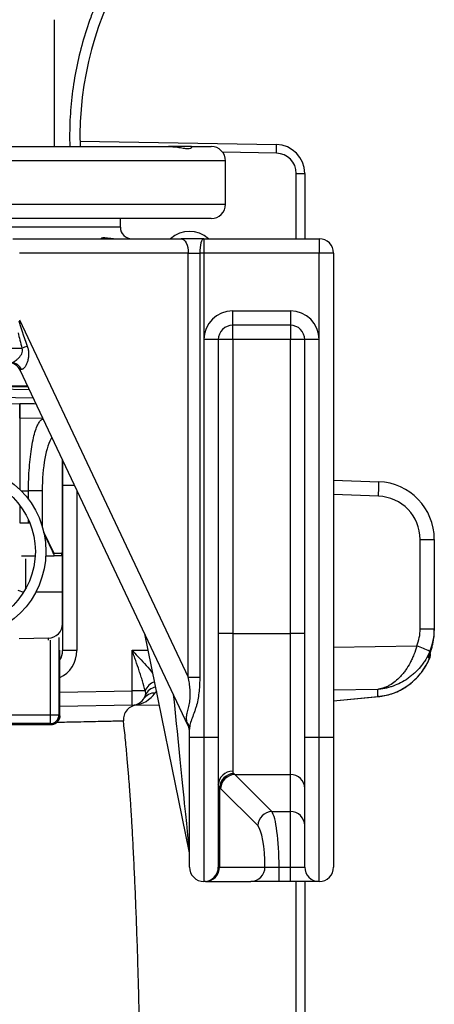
# Model space of a CAD drawing. Extents: x 94 to 802, y 35 to 1499.
# Tile 6 of 16: x 495 to 639, y 382 to 723. Entities that reach past the tile are written whole.
import ezdxf

# ---------------------------------------------------------------- set-up
doc = ezdxf.new("R2010")
doc.units = 0
doc.layers.get('0').update_dxf_attribs({"linetype": 'CONTINUOUS'})

msp = doc.modelspace()

# ---------------------------------------------------------------- linework, layer by layer
at = {"color": 7, "linetype": 'CONTINUOUS'}
for p, q in [((507.11, 723.15), (507.11, 679.15)), ((516.09, 681.01), (584.25, 679.82)), ((486.15, 679.15), (546.82, 679.15)), ((554.75, 679.15), (546.84, 679.15)), ((554.75, 679.15), (561.61, 679.15)), ((584.28, 676.82), (565.61, 677.15)), ((566.61, 674.15), (433.48, 674.15)), ((566.61, 659.15), (566.61, 674.15)), ((591.16, 647.15), (591.16, 669.82)), ((591.16, 669.82), (594.08, 669.82)), ((594.08, 669.82), (594.08, 647.15)), ((433.48, 659.15), (566.61, 659.15)), ((561.61, 654.15), (286.61, 654.15)), ((530.11, 651.15), (530.11, 654.15)), ((530.11, 651.15), (318.11, 651.15)), ((492.76, 647.15), (551.17, 647.15)), ((559.11, 647.15), (551.17, 647.15)), ((559.11, 647.15), (599.11, 647.15)), ((559.11, 647.15), (559.11, 642.15)), ((599.11, 647.15), (599.11, 642.15)), ((553.68, 642.15), (495.16, 642.15)), ((553.68, 495.09), (553.68, 642.15)), ((553.68, 642.15), (557.66, 642.15)), ((557.66, 642.15), (557.66, 495.09)), ((559.11, 642.15), (557.66, 642.15)), ((599.11, 642.15), (559.11, 642.15)), ((559.11, 642.15), (559.11, 612.15)), ((604.11, 642.15), (599.11, 642.15)), ((599.11, 612.15), (599.11, 642.15)), ((604.11, 642.15), (604.11, 474.15)), ((569.11, 622.15), (589.11, 622.15)), ((569.11, 617.15), (569.11, 622.15)), ((589.11, 622.15), (589.11, 617.15)), ((495.16, 618.96), (553.68, 495.09)), ((589.11, 617.15), (569.11, 617.15)), ((569.11, 612.15), (569.11, 617.15)), ((589.11, 617.15), (589.11, 612.15)), ((559.11, 612.15), (559.11, 474.15)), ((564.11, 612.15), (559.11, 612.15)), ((564.11, 612.15), (564.11, 474.15)), ((569.11, 612.15), (564.11, 612.15)), ((589.11, 612.15), (569.11, 612.15)), ((569.11, 612.15), (569.11, 510.2)), ((594.11, 612.15), (589.11, 612.15)), ((589.11, 510.2), (589.11, 612.15)), ((594.11, 474.15), (594.11, 612.15)), ((599.11, 612.15), (594.11, 612.15)), ((599.11, 474.15), (599.11, 612.15)), ((443.51, 609.15), (495.95, 609.15)), ((553.63, 478.16), (495.33, 601.57)), ((484.06, 596.11), (497.91, 596.11)), ((484.06, 595.1), (498.5, 594.85)), ((499.93, 591.83), (484.06, 592.1)), ((484.06, 590.11), (495.21, 589.91)), ((495.12, 589.91), (495.2, 589.91)), ((495.2, 589.91), (495.21, 589.91)), ((495.21, 589.91), (495.21, 589.9)), ((495.21, 589.9), (495.21, 589.91)), ((495.21, 589.9), (495.21, 589.9)), ((495.17, 584.91), (495.17, 560.23)), ((495.25, 584.9), (495.17, 584.91)), ((503.27, 584.77), (495.25, 584.9)), ((509.98, 538.06), (509.98, 570.57)), ((510.08, 570.35), (510.08, 538.06)), ((514.27, 561.48), (510.08, 561.48)), ((604.11, 563.37), (619.78, 562.82)), ((495.75, 559.65), (498.24, 559.65)), ((502.98, 559.65), (498.24, 559.65)), ((498.24, 556.73), (498.24, 559.65)), ((502.98, 559.65), (502.98, 547.35)), ((514.99, 559.95), (514.99, 504.27)), ((619.69, 557.82), (604.11, 558.37)), ((495.17, 554.74), (495.17, 548.56)), ((495.17, 548.56), (498.24, 548.53)), ((498.24, 548.53), (498.24, 549.62)), ((503.47, 545.5), (506.98, 538.01)), ((634.17, 511.75), (634.17, 542.83)), ((634.17, 542.83), (639.08, 542.83)), ((639.08, 542.83), (639.08, 511.75)), ((495.81, 537.15), (500.57, 537.15)), ((504.22, 537.15), (507.19, 537.15)), ((506.98, 538.01), (509.73, 538.06)), ((509.65, 537.15), (507.19, 537.15)), ((509.98, 538.06), (510.08, 538.06)), ((510, 524.65), (510, 537.14)), ((510.08, 538.06), (510.08, 524.65)), ((497.17, 536.06), (497.17, 525.59)), ((494.51, 525.26), (496.46, 524.56)), ((500.81, 524.65), (510, 524.65)), ((510, 513.49), (510, 524.65)), ((510.08, 524.65), (510, 524.65)), ((510.08, 524.65), (510.08, 513.49)), ((510, 513.49), (510.08, 513.49)), ((510.08, 513.49), (510.08, 504.27)), ((554.01, 434.64), (538.55, 510.09)), ((569.11, 510.2), (564.11, 510.2)), ((569.11, 510.2), (569.11, 462.43)), ((569.11, 510.2), (589.11, 510.2)), ((594.11, 510.2), (589.11, 510.2)), ((589.11, 461.29), (589.11, 510.2)), ((634.17, 511.75), (639.08, 511.75)), ((639.08, 511.75), (639.08, 511.21)), ((505.17, 508.56), (494.99, 508.38)), ((505.17, 507.86), (505.17, 508.56)), ((505.81, 481.95), (505.81, 507.92)), ((508.81, 508.8), (508.81, 481.95)), ((604.11, 505.46), (633, 505.92)), ((509.13, 481.65), (509.13, 504.36)), ((514.99, 504.27), (510.08, 504.27)), ((534.17, 504.36), (539.71, 504.45)), ((534.17, 490.32), (534.17, 504.36)), ((637.1, 501.79), (637.26, 502.26)), ((637.49, 501.69), (637.66, 502.07)), ((553.68, 495.09), (557.66, 495.09)), ((509.13, 489.88), (534.17, 490.32)), ((538.68, 490.32), (534.17, 490.32)), ((542.75, 489.58), (542.2, 489.57)), ((619.43, 490.79), (604.11, 490.55)), ((619.43, 488.34), (619.43, 490.79)), ((534.17, 485.32), (509.13, 484.88)), ((534.91, 485.33), (543.59, 485.48)), ((604.11, 486.83), (619.78, 488.34)), ((604.11, 486.87), (619.43, 488.34)), ((619.78, 488.34), (619.43, 488.34)), ((342.41, 481.95), (505.81, 481.95)), ((505.81, 481.95), (508.81, 481.95)), ((505.81, 478.95), (505.81, 481.95)), ((508.81, 481.95), (509.11, 481.65)), ((505.81, 478.95), (489.57, 478.95)), ((490.08, 478.63), (506.11, 478.63)), ((506.11, 478.65), (505.81, 478.95)), ((506.11, 478.63), (506.11, 478.65)), ((509.13, 481.65), (509.11, 481.65)), ((554.11, 474.15), (554.11, 476.99)), ((554.11, 429.15), (554.11, 474.15)), ((559.11, 474.15), (554.11, 474.15)), ((564.11, 474.15), (559.11, 474.15)), ((559.11, 474.15), (559.11, 424.15)), ((564.11, 474.15), (564.11, 429.15)), ((594.11, 429.15), (594.11, 474.15)), ((599.11, 474.15), (594.11, 474.15)), ((604.11, 474.15), (599.11, 474.15)), ((599.11, 424.15), (599.11, 474.15)), ((604.11, 474.15), (604.11, 429.15)), ((569.8, 461.29), (589.11, 461.29)), ((569.8, 461.29), (582.67, 448.42)), ((589.11, 448.42), (589.11, 461.29)), ((564.55, 456.79), (564.55, 429.15)), ((577.78, 443.53), (564.91, 456.4)), ((582.67, 448.42), (589.11, 448.42)), ((589.11, 429.09), (589.11, 448.42)), ((564.11, 429.15), (564.55, 429.15)), ((564.55, 429.15), (580.3, 429.15)), ((585.2, 429.09), (589.11, 429.09)), ((585.2, 424.15), (585.2, 429.09)), ((589.11, 424.15), (589.11, 429.09)), ((559.66, 424.15), (559.11, 424.15)), ((559.66, 424.15), (575.41, 424.15)), ((589.11, 424.15), (585.2, 424.15)), ((591.16, 236.03), (591.16, 424.15)), ((594.08, 424.15), (594.08, 218.52))]:
    msp.add_line(p, q, dxfattribs=at)
at = {"color": 7, "linetype": 'CONTINUOUS', "flags": 128}
for points in [[(551.17, 647.15), (551.66, 647.05), (552.13, 646.77), (552.56, 646.31), (552.95, 645.68), (553.26, 644.93), (553.49, 644.06), (553.64, 643.12), (553.68, 642.15)], [(559.11, 647.15), (558.83, 647.05), (558.56, 646.77), (558.3, 646.31), (558.08, 645.68), (557.9, 644.93), (557.77, 644.06), (557.69, 643.12), (557.66, 642.15)]]:
    msp.add_lwpolyline(points, dxfattribs=at)
at = {"color": 7, "linetype": 'CONTINUOUS'}
for radius in [30.15, 26.5]:
    msp.add_circle((474.11, 538.65), radius, dxfattribs=at)
for centre, radius, start, end in [((633.08, 682.4), 117, 115.7098, 181.5949), ((584.08, 669.82), 10, 0, 89), ((555.6, 678.07), 28.71, 357.5052, 3.495), ((561.61, 674.15), 5, 0, 90), ((584.16, 669.82), 7, 0, 89), ((561.61, 659.15), 5, 270, 0), ((534.11, 651.15), 4, 180, 270), ((554.08, 639.65), 10, 48.5904, 131.4096), ((599.11, 642.15), 5, 0, 90), ((569.11, 612.15), 10, 90, 180), ((589.11, 612.15), 10, 0, 90), ((569.11, 612.15), 5, 90, 180), ((589.11, 612.15), 5, 0, 90), ((502.37, 594.69), 15.83, 106.8459, 113.9496), ((491.26, 599.65), 4.5, 25.288, 90), ((492.18, 600.24), 3.91, 23.663, 88.2865), ((544.45, 587.83), 49.28, 177.5927, 183.4073), ((548.1, 561.57), 71.69, 357.0043, 0.9996), ((619.08, 542.83), 20, 0, 88.0021), ((619.17, 542.83), 15, 0, 88.0021), ((502.88, 538.6), 4.14, 349.1786, 351.8531), ((505.58, 537.18), 1.51, 22.4073, 24.874), ((501.8, 538), 5.19, 357.2986, 0.0642), ((509.98, 537.88), 0.153, 49.8433, 91.2329), ((505.08, 513.49), 4.92, 316.0916, 0), ((505.33, 513.51), 4.75, 313.859, 359.8202), ((557.17, 321.5), 199.4, 66.2355, 67.648), ((635.73, 502.65), 2, 337.8463, 18.4642), ((635.73, 502.65), 2, 338.2796, 19.2657), ((544.01, 488.05), 5.79, 110.7402, 157.0025), ((462.53, 487.82), 71.68, 358.0015, 1.9985), ((534.08, 490.32), 5, 271, 342.3722), ((533.99, 495.29), 10, 275.241, 325.1542), ((542.24, 484.63), 4.95, 90.4602, 145.084), ((542.77, 487.4), 4.16, 95.7521, 160.3849), ((536.17, 480.35), 5, 91.04, 185.9721), ((505.81, 481.95), 3, 270.0206, 359.9794), ((550.2, 476.97), 3.91, 0.3918, 37.618), ((549.11, 476.03), 5, 0, 25.288), ((569, 457.54), 4.89, 88.7226, 178.6629), ((569.72, 456.47), 5.18, 93.055, 176.5307), ((570.06, 456.14), 5.15, 92.8488, 177.1512), ((589.17, 456.34), 4.95, 0.64, 90.6258), ((582.93, 443.27), 5.15, 92.8487, 177.1513), ((589.17, 443.47), 4.95, 0.64, 90.6258), ((549.11, 433.64), 5, 0, 11.5806), ((559.11, 429.15), 5, 180, 270), ((559.11, 429.15), 5, 270, 0), ((559.6, 429.09), 4.95, 270.64, 0.6258), ((575.36, 429.09), 4.95, 270.6399, 0.6261), ((599.11, 429.15), 5, 180, 270), ((599.11, 429.15), 5, 270, 0)]:
    msp.add_arc(centre, radius, start, end, dxfattribs=at)
for centre, major_axis, ratio, start_param, end_param in [((538.35, 522.21), (-43.88, 99.82), 0.036948, 0.242699, 0.48339), ((535.44, 522.21), (-41.03, 100.19), 0.070316, 0.372228, 0.492047), ((501.77, 599.65), (6.45, -2.02), 0.119095, 2.803814, 3.250903), ((-864.3, 559.65), (2061.73, 0), 0.01952, 0.847105, 0.850774), ((508.37, 559.65), (0, 20.11), 0.267952, 0.386755, 1.570796), ((498.15, 545.64), (5, 0), 0.57735, 1.458475, 1.553343), ((452.75, 643.47), (-286.46, 615.77), 0.006853, 4.536776, 4.548829), ((501.69, 538), (5.14, -3.73), 0.636845, 0.67662, 0.800888), ((509.75, 524.65), (0, 13.41), 0.267952, 6.21981, 6.287862), ((505.08, 513.74), (0, -5.18), 0.965926, 0.017453, 0.78712), ((619.17, 511.78), (-2.41, 14.89), 0.994227, 4.15362, 4.551178), ((619.08, 511.78), (-4.59, 19.53), 0.996924, 4.083372, 4.480931), ((619.08, 511.18), (4.59, 19.53), 0.996924, 4.735404, 4.943847), ((505.08, 504.31), (-0.23, 5.52), 0.904924, 4.039157, 4.665583), ((504.99, 504.31), (-0.67, 10.33), 0.965633, 3.50115, 4.645332), ((619.08, 508.38), (14.01, 15.18), 0.940801, 3.934832, 5.098901), ((619.08, 502.65), (20, 0), 0.099452, 5.834471, 5.893911), ((549.11, 483.46), (-4.9, 48.81), 0.001208, 1.455929, 3.1298), ((549.11, 499.44), (-4.54, 21.3), 0.012741, 2.799386, 3.08754), ((572.23, 510.2), (0, 50), 0.233812, 2.900593, 2.932153), ((567.34, 510.2), (0, 55), 0.212557, 2.900593, 2.932153), ((582.01, 428.86), (0, 20), 0.159417, 4.72409, 6.073746), ((577.12, 428.86), (0, 15), 0.212557, 4.731892, 6.073746)]:
    msp.add_ellipse(centre, major_axis=major_axis, ratio=ratio, start_param=start_param, end_param=end_param, dxfattribs=at)
for points, knots in [([(532.04, 748.4), (531.95, 748.23), (531.84, 748.07), (531.63, 747.75), (531.32, 747.27), (531.01, 746.79), (530.41, 745.82), (530.01, 745.17), (528.84, 743.21), (528.08, 741.88), (525.89, 737.88), (524.53, 735.16), (522.64, 731.01), (522.04, 729.61), (520.89, 726.79), (520.34, 725.37), (518.77, 721.07), (517.83, 718.18), (516.18, 712.33), (515.47, 709.37), (514.26, 703.39), (513.78, 700.38), (513.03, 694.35), (512.77, 691.32), (512.56, 686.75), (512.51, 685.23), (512.49, 682.18), (512.5, 680.67), (512.55, 679.15)], [0, 0, 0, 0, 0.007812, 0.007812, 0.015625, 0.03125, 0.03125, 0.0625, 0.0625, 0.125, 0.125, 0.25, 0.25, 0.3125, 0.3125, 0.375, 0.375, 0.5, 0.5, 0.625, 0.625, 0.75, 0.75, 0.875, 0.875, 0.9375, 0.9375, 1, 1, 1, 1]), ([(546.82, 679.15), (547.48, 679.12), (549, 679.07), (551.04, 678.73), (552.83, 678.47), (554.12, 678.47), (554.86, 678.73), (554.94, 678.92), (554.97, 679)], [0, 0, 0, 0, 0.1338049, 0.3108529, 0.4929527, 0.6686318, 0.8503049, 1, 1, 1, 1]), ([(527.69, 647.15), (527.07, 647.15), (526.51, 647.21), (525.5, 647.34), (525.07, 647.4), (524.53, 647.44), (524.36, 647.44), (524.08, 647.43), (523.95, 647.42), (523.65, 647.35), (523.53, 647.28), (523.49, 647.22)], [0, 0, 0, 0, 0.25, 0.25, 0.5, 0.5, 0.625, 0.625, 0.75, 0.75, 1, 1, 1, 1]), ([(492.29, 604.15), (492.4, 604.15), (492.54, 604.18), (492.8, 604.28), (492.9, 604.32), (493.09, 604.42), (493.2, 604.48), (493.52, 604.67), (493.74, 604.83), (494.21, 605.21), (494.45, 605.41), (494.9, 605.87), (495.12, 606.12), (495.53, 606.65), (495.71, 606.93), (496.01, 607.53), (496.12, 607.86), (496.15, 608.36), (496.14, 608.53), (496.08, 608.85), (496.02, 609), (495.95, 609.15)], [0, 0, 0, 0, 0.125, 0.125, 0.1875, 0.1875, 0.25, 0.25, 0.375, 0.375, 0.5, 0.5, 0.625, 0.625, 0.75, 0.75, 0.875, 0.875, 0.9375, 0.9375, 1, 1, 1, 1]), ([(497.79, 609.83), (497.93, 609.43), (498.05, 609.02), (498.21, 608.18), (498.26, 607.76), (498.28, 606.9), (498.26, 606.48), (498.16, 605.64), (498.08, 605.24), (497.87, 604.44), (497.74, 604.06), (497.51, 603.53), (497.42, 603.36), (497.24, 603.03), (497.15, 602.88), (496.95, 602.6), (496.85, 602.47), (496.64, 602.24), (496.53, 602.14), (496.31, 601.98), (496.19, 601.92), (495.97, 601.83), (495.87, 601.81), (495.76, 601.81)], [0, 0, 0, 0, 0.125, 0.125, 0.25, 0.25, 0.375, 0.375, 0.5, 0.5, 0.625, 0.625, 0.6875, 0.6875, 0.75, 0.75, 0.8125, 0.8125, 0.875, 0.875, 0.9375, 0.9375, 1, 1, 1, 1]), ([(484.06, 596.02), (486.73, 595.99), (491.65, 595.93), (496.03, 595.88), (498.03, 595.86)], [0, 0, 0, 0, 0.544646, 1, 1, 1, 1]), ([(495.25, 584.9), (495.23, 584.91), (495.22, 585.05), (495.19, 585.56), (495.19, 585.93), (495.18, 586.85), (495.18, 587.41), (495.19, 588.61), (495.19, 589.25), (495.21, 589.9)], [0, 0, 0, 0, 0.25, 0.25, 0.5, 0.5, 0.75, 0.75, 1, 1, 1, 1]), ([(498.24, 559.65), (498.25, 561.01), (498.28, 563.77), (498.5, 567.78), (498.86, 571.6), (499.34, 575.06), (499.95, 578.15), (500.65, 580.72), (501.45, 582.75), (502.23, 583.97), (502.86, 584.57), (503.2, 584.65), (503.31, 584.67)], [0, 0, 0, 0, 0.106431, 0.215943, 0.322366, 0.43179, 0.539803, 0.650823, 0.761121, 0.874494, 0.955729, 1, 1, 1, 1]), ([(633, 505.92), (632.71, 504.86), (632.37, 503.84), (631.78, 502.35), (631.57, 501.87), (631.13, 500.91), (630.9, 500.44), (630.18, 499.1), (629.66, 498.26), (628.84, 497.09), (628.56, 496.72), (627.98, 495.99), (627.68, 495.65), (626.77, 494.67), (626.15, 494.09), (624.88, 493.07), (624.23, 492.62), (623.22, 492.05), (622.88, 491.87), (622.2, 491.56), (621.86, 491.42), (621.17, 491.18), (620.82, 491.08), (620.3, 490.95), (620.13, 490.91), (619.86, 490.86), (619.78, 490.84), (619.6, 490.81), (619.51, 490.8), (619.43, 490.79)], [0, 0, 0, 0, 0.125, 0.125, 0.1875, 0.1875, 0.25, 0.25, 0.375, 0.375, 0.4375, 0.4375, 0.5, 0.5, 0.625, 0.625, 0.75, 0.75, 0.8125, 0.8125, 0.875, 0.875, 0.9375, 0.9375, 0.96875, 0.96875, 0.984375, 0.984375, 1, 1, 1, 1]), ([(637.1, 501.79), (637.08, 501.78), (637.08, 501.83), (637.13, 501.98), (637.15, 502.05), (637.2, 502.19), (637.23, 502.27), (637.33, 502.53), (637.4, 502.74), (637.57, 503.2), (637.66, 503.44), (637.92, 504.21), (638.1, 504.77), (638.33, 505.63), (638.4, 505.92), (638.5, 506.35), (638.53, 506.49), (638.59, 506.78), (638.62, 506.92), (638.65, 507.06)], [0, 0, 0, 0, 0.125, 0.125, 0.1875, 0.1875, 0.25, 0.25, 0.375, 0.375, 0.5, 0.5, 0.75, 0.75, 0.875, 0.875, 0.9375, 0.9375, 1, 1, 1, 1]), ([(637.24, 502.26), (637.24, 502.26), (637.24, 502.26), (637.29, 502.43), (637.43, 502.8), (637.67, 503.47), (638.02, 504.5), (638.38, 505.78), (638.57, 506.68), (638.65, 507.1)], [0, 0, 0, 0, 0.028582, 0.098986, 0.203695, 0.350119, 0.533625, 0.786322, 1, 1, 1, 1]), ([(534.17, 504.36), (534.17, 504.36), (534.82, 503.68), (536.29, 502.13), (538.49, 499.76), (540.28, 497.77), (541.14, 496.67), (541.36, 496.38)], [0, 0, 0, 0, 0.0022042, 0.25374, 0.5721253, 0.8900704, 1, 1, 1, 1]), ([(538.68, 490.32), (538.43, 491.43), (538.12, 492.57), (537.6, 494.3), (537.42, 494.89), (537.05, 496.06), (536.85, 496.65), (536.26, 498.41), (535.86, 499.6), (535.23, 501.38), (535.02, 501.98), (534.59, 503.17), (534.38, 503.77), (534.17, 504.36)], [0, 0, 0, 0, 0.25, 0.25, 0.375, 0.375, 0.5, 0.5, 0.75, 0.75, 0.875, 0.875, 1, 1, 1, 1]), ([(637.52, 503.99), (637.11, 503.01), (636.63, 502.07), (635.81, 500.73), (635.52, 500.29), (634.92, 499.44), (634.6, 499.03), (633.62, 497.84), (632.92, 497.1), (631.81, 496.09), (631.43, 495.76), (630.66, 495.14), (630.26, 494.85), (629.06, 494.01), (628.24, 493.52), (626.56, 492.65), (625.7, 492.28), (624.38, 491.8), (623.93, 491.66), (623.04, 491.4), (622.59, 491.29), (621.69, 491.09), (621.24, 491.01), (620.56, 490.91), (620.34, 490.88), (619.88, 490.83), (619.65, 490.81), (619.43, 490.79)], [0, 0, 0, 0, 0.125, 0.125, 0.1875, 0.1875, 0.25, 0.25, 0.375, 0.375, 0.4375, 0.4375, 0.5, 0.5, 0.625, 0.625, 0.75, 0.75, 0.8125, 0.8125, 0.875, 0.875, 0.9375, 0.9375, 0.96875, 0.96875, 1, 1, 1, 1]), ([(619.78, 488.34), (620.28, 488.4), (621.61, 488.55), (623.75, 489.07), (626.14, 489.95), (628.43, 491.12), (630.56, 492.56), (632.5, 494.23), (634.23, 496.11), (635.71, 498.16), (636.79, 500.03), (637.3, 501.25), (637.49, 501.69)], [0, 0, 0, 0, 0.067723, 0.181437, 0.295249, 0.408459, 0.520245, 0.629967, 0.737134, 0.841452, 0.942833, 1, 1, 1, 1]), ([(553.3, 479.35), (553.23, 479.62), (553.18, 479.88), (553.11, 480.41), (553.09, 480.68), (553.09, 481.48), (553.16, 482.02), (553.4, 483.18), (553.57, 483.77), (553.81, 484.73), (553.9, 485.06), (554.05, 485.73), (554.11, 486.07), (554.29, 487.12), (554.36, 487.83), (554.41, 489.29), (554.38, 490.02), (554.27, 491.47), (554.19, 492.2), (553.97, 493.65), (553.83, 494.37), (553.68, 495.09)], [0, 0, 0, 0, 0.0625, 0.0625, 0.125, 0.125, 0.25, 0.25, 0.375, 0.375, 0.4375, 0.4375, 0.5, 0.5, 0.625, 0.625, 0.75, 0.75, 0.875, 0.875, 1, 1, 1, 1]), ([(557.66, 495.09), (557.66, 493.44), (557.6, 491.8), (557.35, 489.35), (557.24, 488.54), (556.95, 486.92), (556.77, 486.11), (556.46, 484.94), (556.34, 484.55), (556.1, 483.78), (555.97, 483.4), (555.57, 482.28), (555.29, 481.56), (554.9, 480.52), (554.78, 480.18), (554.55, 479.52), (554.45, 479.2), (554.29, 478.56), (554.22, 478.25), (554.13, 477.62), (554.11, 477.31), (554.11, 476.99)], [0, 0, 0, 0, 0.25, 0.25, 0.375, 0.375, 0.5, 0.5, 0.5625, 0.5625, 0.625, 0.625, 0.75, 0.75, 0.8125, 0.8125, 0.875, 0.875, 0.9375, 0.9375, 1, 1, 1, 1]), ([(538.84, 488.8), (538.88, 488.91), (538.9, 489.02), (538.92, 489.26), (538.92, 489.38), (538.87, 489.76), (538.8, 490.03), (538.68, 490.32)], [0, 0, 0, 0, 0.25, 0.25, 0.5, 0.5, 1, 1, 1, 1]), ([(542.64, 490.13), (542.61, 490.09), (542.41, 489.78), (542.3, 489.67), (542.2, 489.57)], [0, 0, 0, 0, 0.125375, 1, 1, 1, 1]), ([(506.11, 478.63), (506.21, 478.63), (506.31, 478.63), (506.51, 478.65), (506.6, 478.67), (506.89, 478.73), (507.08, 478.78), (507.45, 478.94), (507.62, 479.03), (507.95, 479.25), (508.11, 479.37), (508.38, 479.65), (508.51, 479.8), (508.73, 480.13), (508.82, 480.31), (509.05, 480.85), (509.13, 481.25), (509.13, 481.65)], [0, 0, 0, 0, 0.0625, 0.0625, 0.125, 0.125, 0.25, 0.25, 0.375, 0.375, 0.5, 0.5, 0.625, 0.625, 0.75, 0.75, 1, 1, 1, 1]), ([(509.11, 481.65), (509.11, 481.25), (509.03, 480.86), (508.73, 480.14), (508.51, 479.8), (507.96, 479.25), (507.62, 479.03), (506.9, 478.73), (506.5, 478.65), (506.11, 478.65)], [5.497939, 5.497939, 5.497939, 5.497939, 5.890562, 5.890562, 6.283185, 6.283185, 6.675808, 6.675808, 7.068431, 7.068431, 7.068431, 7.068431]), ([(531.11, 479.81), (531.13, 479.81), (531.2, 479.81), (530.54, 479.79), (529.15, 479.76), (527.02, 479.71), (524.21, 479.65), (520.68, 479.57), (516.23, 479.47), (511.97, 479.38), (508.92, 479.31), (507.99, 479.29)], [0, 0, 0, 0, 0.051227, 0.176381, 0.301534, 0.423174, 0.544814, 0.669981, 0.795148, 0.937639, 1, 1, 1, 1]), ([(537.29, 331.43), (537.28, 333.08), (537.26, 337.08), (537.2, 343.87), (537.12, 352.08), (536.99, 361.35), (536.81, 371.51), (536.58, 382.01), (536.31, 392.24), (536.01, 402.09), (535.68, 411.46), (535.33, 420.3), (534.96, 428.61), (534.58, 436.29), (534.27, 442.1), (534.05, 445.92), (533.91, 448.26), (533.75, 450.79), (533.55, 453.7), (533.3, 457.07), (532.99, 461.12), (532.57, 466.01), (532.03, 471.82), (531.56, 476.52), (531.25, 479.27), (531.19, 479.82)], [0, 0, 0, 0, 0.036097, 0.087555, 0.145672, 0.210184, 0.280833, 0.354666, 0.423354, 0.486569, 0.551147, 0.609399, 0.661526, 0.71531, 0.761144, 0.776433, 0.790791, 0.80741, 0.826632, 0.848238, 0.874223, 0.906745, 0.945217, 0.989247, 1, 1, 1, 1]), ([(580.3, 429.15), (580.36, 429.14), (580.45, 429.14), (580.66, 429.13), (580.79, 429.12), (581.08, 429.12), (581.25, 429.11), (581.63, 429.11), (581.83, 429.11), (582.5, 429.1), (582.99, 429.1), (584.07, 429.09), (584.62, 429.09), (585.2, 429.09)], [0, 0, 0, 0, 0.125, 0.125, 0.25, 0.25, 0.375, 0.375, 0.5, 0.5, 0.75, 0.75, 1, 1, 1, 1]), ([(589.11, 429.09), (589.44, 429.09), (589.77, 429.09), (590.41, 429.09), (590.73, 429.09), (591.33, 429.09), (591.62, 429.09), (592.16, 429.1), (592.42, 429.1), (592.88, 429.1), (593.09, 429.11), (593.36, 429.11), (593.44, 429.11), (593.6, 429.11), (593.67, 429.12), (593.86, 429.12), (593.95, 429.13), (594.08, 429.14), (594.11, 429.14), (594.11, 429.15)], [0, 0, 0, 0, 0.125, 0.125, 0.25, 0.25, 0.375, 0.375, 0.5, 0.5, 0.625, 0.625, 0.6875, 0.6875, 0.75, 0.75, 0.875, 0.875, 1, 1, 1, 1]), ([(585.2, 424.15), (584.62, 424.15), (584.06, 424.15), (582.95, 424.15), (582.4, 424.15), (581.32, 424.15), (580.81, 424.15), (579.82, 424.15), (579.36, 424.15), (578.47, 424.15), (578.06, 424.15), (577.49, 424.15), (577.31, 424.15), (576.98, 424.15), (576.82, 424.15), (576.38, 424.15), (576.12, 424.15), (575.81, 424.15), (575.71, 424.15), (575.54, 424.15), (575.47, 424.15), (575.41, 424.15)], [0, 0, 0, 0, 0.125, 0.125, 0.25, 0.25, 0.375, 0.375, 0.5, 0.5, 0.625, 0.625, 0.6875, 0.6875, 0.75, 0.75, 0.875, 0.875, 0.9375, 0.9375, 1, 1, 1, 1]), ([(599.11, 424.15), (599.11, 424.15), (599.05, 424.15), (598.79, 424.15), (598.6, 424.15), (598.23, 424.15), (598.08, 424.15), (597.78, 424.15), (597.61, 424.15), (597.07, 424.15), (596.65, 424.15), (595.72, 424.15), (595.22, 424.15), (594.12, 424.15), (593.54, 424.15), (592.64, 424.15), (592.34, 424.15), (591.71, 424.15), (591.39, 424.15), (590.42, 424.15), (589.77, 424.15), (589.11, 424.15)], [0, 0, 0, 0, 0.125, 0.125, 0.25, 0.25, 0.3125, 0.3125, 0.375, 0.375, 0.5, 0.5, 0.625, 0.625, 0.75, 0.75, 0.8125, 0.8125, 0.875, 0.875, 1, 1, 1, 1])]:
    msp.add_open_spline(points, degree=3, knots=knots, dxfattribs=at)
for points in [[(495.2, 589.91), (495.2, 589.91), (495.2, 589.9), (495.21, 589.9)], [(495.21, 589.9), (495.21, 589.9), (495.21, 589.9), (495.21, 589.9)], [(495.25, 584.9), (495.25, 584.9), (495.25, 584.9), (495.25, 584.9)], [(509.73, 538.06), (509.73, 537.75), (509.71, 537.45), (509.65, 537.15)], [(509.89, 537.15), (509.81, 537.15), (509.73, 537.15), (509.65, 537.15)], [(509.98, 538.03), (509.97, 537.73), (509.94, 537.44), (509.89, 537.15)], [(509.97, 537.15), (509.95, 537.15), (509.92, 537.15), (509.89, 537.15)], [(510, 537.14), (510, 537.15), (509.99, 537.15), (509.97, 537.15)], [(509.98, 538.03), (509.98, 538.04), (509.98, 538.05), (509.98, 538.06)], [(510.08, 538), (510.08, 537.71), (510.05, 537.42), (510, 537.14)], [(510.08, 538.06), (510.08, 538.04), (510.08, 538.02), (510.08, 538)], [(569.11, 462.43), (569.11, 462.13), (569.22, 461.87), (569.44, 461.64)], [(564.55, 456.79), (564.26, 457.04), (564.11, 457.33), (564.11, 457.65)]]:
    msp.add_open_spline(points, degree=3, dxfattribs=at)

doc.saveas('drawing.dxf')
